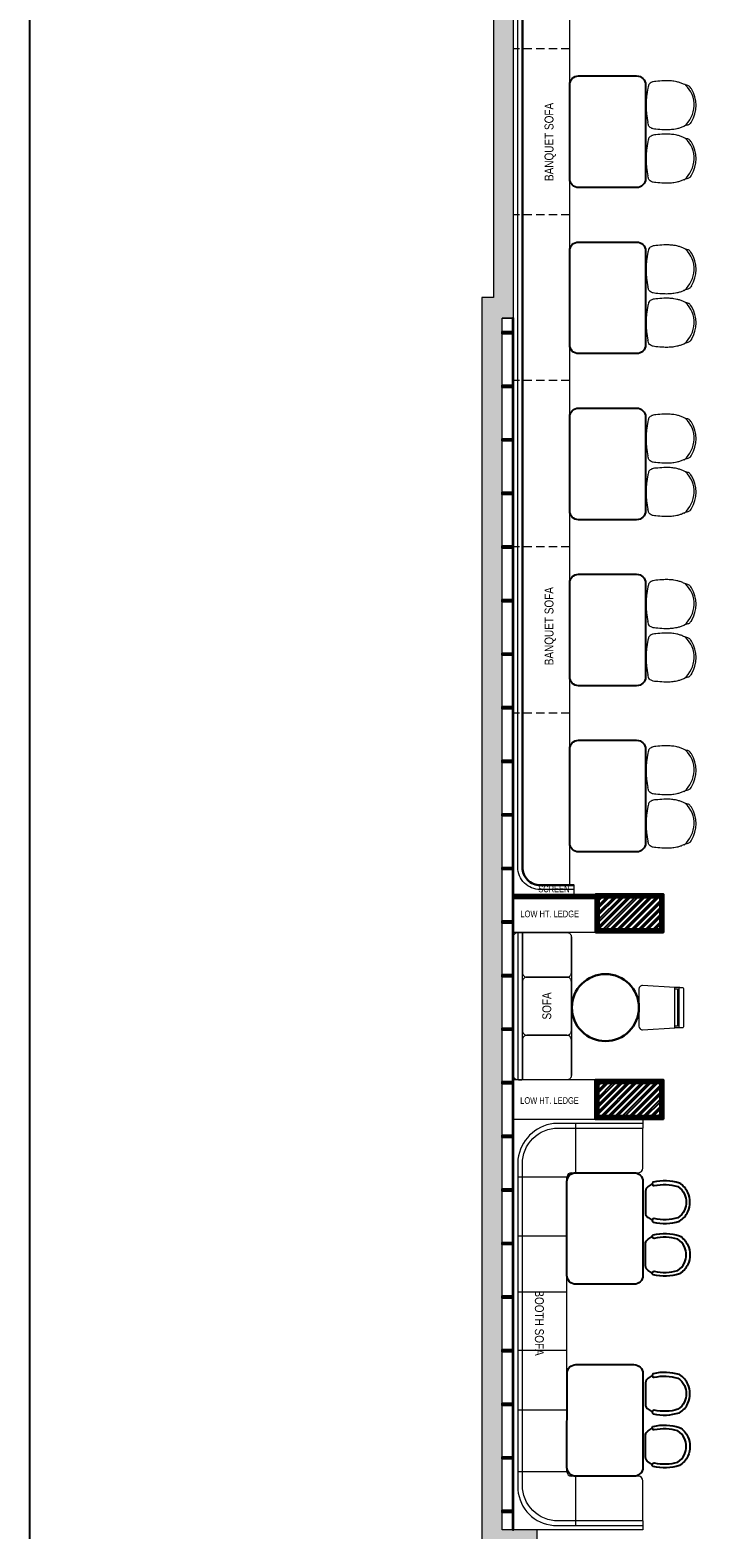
# Model space of a CAD drawing. Extents: x 3940905 to 4145695, y 925352 to 1109797.
# Tile 5 of 256: x 3999191 to 4006989, y 1024945 to 1041743. Entities that reach past the tile are written whole.
import ezdxf

# ---------------------------------------------------------------- set-up
doc = ezdxf.new("R2010")
doc.units = 0
doc.header["$LTSCALE"] = 750
doc.header["$MEASUREMENT"] = 0
doc.linetypes.add('DASHED2', pattern=[0.375, 0.25, -0.125])
for name, color, linetype, lineweight in [('A_ FURN', 15, 'CONTINUOUS', 15), ('CIVIL WALLS', 7, 'CONTINUOUS', 30), ('FURN', 15, 'CONTINUOUS', 5), ('HATCH', 7, 'CONTINUOUS', 0), ('wall', 7, 'CONTINUOUS', 25)]:
    doc.layers.add(name, color=color, linetype=linetype, lineweight=lineweight)
for name, color, linetype in [('AR-FURNITURE', 34, 'CONTINUOUS'), ('PARTITION', 16, 'CONTINUOUS'), ('S-Hatch_8', 7, 'CONTINUOUS'), ('TEXT', 7, 'CONTINUOUS')]:
    doc.layers.add(name, color=color, linetype=linetype)
doc.styles.add('ARA-30', font='arial.ttf', dxfattribs={"width": 0.8, "height": 150})
pattern_1 = [(45, (28934.255, 4769.379), (-13.25825215, 13.25825215), [])]
pattern_2 = [(50, (28934.255, 4769.379), (21.51780548, -1.88256405), [2.25, -24.75]), (355, (28934.255, 4769.379), (-4.16254001, 22.56576401), [1.8, -19.8]), (100.45144446, (28936.048, 4769.222), (17.3552654, 20.68319973), [1.91220576, -21.03426336]), (46.1842, (28934.255, 4775.38), (32.01723992, -4.96557842), [3.375, -37.125]), (96.6356355, (28936.923, 4774.965), (28.03985837, 29.22355802), [2.86831026, -31.5514128]), (351.184164, (28934.255, 4775.38), (28.03985835, 29.223558), [2.7, -29.70000003]), (21, (28937.255, 4773.879), (17.90721156, -12.07856672), [2.25, -24.75]), (326, (28937.255, 4773.879), (7.29945996, 21.75450135), [1.8, -19.8]), (71.45144474, (28938.747, 4772.872), (25.2066713, 9.67593458), [1.9122057, -21.03426336]), (37.5, (28934.255, 4769.379), (0.36479566, 9.986815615), [0, -19.56, 0, -20.1, 0, -19.875]), (7.5, (28934.255, 4769.379), (7.892086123, 11.832351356), [0, -11.46, 0, -19.11, 0, -7.575]), (327.5, (28927.565, 4769.379), (16.014673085, -0.676646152), [0, -7.5, 0, -23.4, 0, -31.05]), (317.5, (28924.565, 4769.379), (17.49558508, 3.00314947), [0, -9.75, 0, -15.54, 0, -22.05])]

# ---------------------------------------------------------------- blocks, each defined once
blk = doc.blocks.new('gbdhsr')
at = {"layer": 'A_ FURN', "lineweight": 25}
blk.add_line((7562641, -860385), (7562884, -860385), dxfattribs=at)
blk.add_lwpolyline([(7562967, -860309, 0.417442), (7562987, -860297, 0.132147), (7562976, -860004, 0.146235), (7562870, -859909, 0.210467), (7562655, -859909, 0.146235), (7562549, -860004, 0.132147), (7562538, -860297, 0.430318), (7562558, -860309), (7562566, -860307, 0.405791), (7562578, -860287, -0.129483), (7562588, -860022, -0.13964), (7562672, -859947, -0.20833), (7562853, -859947, -0.13964), (7562937, -860022, -0.129483), (7562947, -860287, 0.405606), (7562959, -860307)], format="xyb", close=True, dxfattribs=at)
at = {"layer": 'A_ FURN', "elevation": 0}
blk.add_lwpolyline([(7562641, -860385, -0.242064), (7562588, -860354, -0.020734), (7562559, -860309), (7562566, -860307, 0.405791), (7562578, -860287, -0.129483), (7562588, -860022, -0.13964), (7562672, -859947, -0.20833), (7562853, -859947, -0.13964), (7562937, -860022, -0.129483), (7562947, -860287, 0.405164), (7562959, -860307), (7562966, -860309, -0.0202), (7562936, -860354, -0.238331), (7562884, -860385)], format="xyb", close=True, dxfattribs=at)
at = {"layer": 'A_ FURN', "lineweight": 25}
for centre, radius, start, end in [((7563119, -859981), 649, 210.3761, 215.1274), ((7562645, -860318), 67.1, 212.2664, 266.6964), ((7562880, -860318), 67.5, 273.422, 327.0432), ((7562385, -859968), 673, 324.9923, 329.6212)]:
    blk.add_arc(centre, radius, start, end, dxfattribs=at)
blk = doc.blocks.new('xffs')
at = {"layer": 'FURN'}
blk.add_line((3986080, 1026742, 0), (3986080, 1025292, 0), dxfattribs=at)
for points in [[(3986130, 1025191), (3986679, 1025191, 0.414214), (3986729, 1025241), (3986729, 1026791, 0.414214), (3986679, 1026841), (3986130, 1026841, 0.414214), (3986080, 1026791), (3986080, 1025241, 0.414214)], [(3986639, 1026841), (3986669, 1026841, -0.414214), (3986679, 1026831), (3986679, 1025201, -0.414214), (3986669, 1025191), (3986639, 1025191, -0.414214), (3986629, 1025201), (3986629, 1026831, -0.414214)]]:
    blk.add_lwpolyline(points, format="xyb", close=True, dxfattribs=at)
for points in [[(3986629, 1026831), (3986629, 1026390, -0.414214), (3986579, 1026340), (3986130, 1026340, -0.414214), (3986080, 1026390), (3986080, 1026791)], [(3986080, 1025241), (3986080, 1025640, -0.414214), (3986130, 1025690), (3986579, 1025690, -0.414214), (3986629, 1025640), (3986629, 1025201)]]:
    blk.add_lwpolyline(points, format="xyb", dxfattribs=at)
at = {"layer": 'FURN', "elevation": 0}
blk.add_lwpolyline([(3986080, 1025740), (3986080, 1026290, -0.414214), (3986130, 1026340), (3986579, 1026340, -0.414214), (3986629, 1026290), (3986629, 1025740, -0.414214), (3986579, 1025690), (3986130, 1025690, -0.414214)], format="xyb", close=True, dxfattribs=at)
blk = doc.blocks.new('gg')
at = {"layer": 'FURN'}
for p, q in [((3987992, 1031536), (3987994, 1031476)), ((3988446, 1031537), (3988444, 1031476))]:
    blk.add_line(p, q, dxfattribs=at)
at = {"layer": 'FURN', "flags": 128}
for points in [[(3988004, 1031576), (3988435, 1031576, -0.399656), (3988445, 1031567), (3988446, 1031537, -0.428842), (3988436, 1031527), (3988002, 1031526, -0.429556), (3987992, 1031537), (3987994, 1031567, -0.399115)], [(3988467, 1031118), (3988444, 1031477), (3987994, 1031477), (3987971, 1031118, 0.428923), (3988011, 1031076), (3988427, 1031076, 0.428923)]]:
    blk.add_lwpolyline(points, format="xyb", close=True, dxfattribs=at)
blk.add_lwpolyline([(3988010, 1031477), (3988010, 1031508), (3988428, 1031508), (3988428, 1031477)], dxfattribs=at)

msp = doc.modelspace()

# ---------------------------------------------------------------- hatches: boundary and pattern name
at = {"layer": 'CIVIL WALLS', "true_color": 0x136734}
h = msp.add_hatch(dxfattribs=at)
h.set_pattern_fill('AR-CONC', color=116, scale=3)
h.set_pattern_definition(pattern_2)
h.paths.add_polyline_path([(4005565.2, 1031674.1), (4006250.2, 1031674.1), (4006250.2, 1032029.1), (4005565.2, 1032029.1)], flags=16)
h.paths.add_polyline_path([(4005552.7, 1031661.6), (4006262.7, 1031661.6), (4006262.7, 1032041.6), (4005552.7, 1032041.6)])
h = msp.add_hatch(dxfattribs=at)
h.set_pattern_fill('AR-CONC', color=116, scale=3)
h.set_pattern_definition(pattern_2)
h.paths.add_polyline_path([(4005560.2, 1029949.1), (4006250.2, 1029949.1), (4006250.2, 1029584.1), (4005560.2, 1029584.1)], flags=16)
h.paths.add_polyline_path([(4005547.7, 1029961.6), (4006262.7, 1029961.6), (4006262.7, 1029571.6), (4005547.7, 1029571.6)])
at = {"layer": 'FURN'}
h = msp.add_hatch(dxfattribs=at)
h.set_pattern_fill('ANSI31', color=256)
h.set_pattern_definition([(45, (28934.25507, 4769.37868), (-0.0883883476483, 0.0883883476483), [])])
h.paths.add_polyline_path([(4004607.7, 1032066.6), (4005527.7, 1032066.6), (4005527.7, 1032016.6), (4004607.7, 1032016.6)])
at = {"layer": 'HATCH'}
h = msp.add_hatch(color=8, dxfattribs=at)
h.dxf.hatch_style = 1
h.paths.add_polyline_path([(4016977.7, 1052791.6), (4004382.7, 1052791.6), (4004382.7, 1038746.6), (4004252.7, 1038746.6), (4004252.7, 1024783.6), (4004415.7, 1024783.6), (4004415.7, 1018259.6), (4004872.7, 1018259.6), (4004872.7, 1022833.6), (4004872.7, 1024946.6), (4004482.7, 1024946.6), (4004482.7, 1038516.6), (4004607.7, 1038516.6), (4004607.7, 1052561.6), (4016977.7, 1052561.6)])
at = {"layer": 'S-Hatch_8'}
h = msp.add_hatch(dxfattribs=at)
h.set_pattern_fill('ANSI31', color=6, scale=150)
h.set_pattern_definition(pattern_1)
h.paths.add_polyline_path([(4005552.7, 1031661.6), (4006262.7, 1031661.6), (4006262.7, 1032041.6), (4005552.7, 1032041.6)], flags=16)
h.paths.add_polyline_path([(4005527.7, 1031636.6), (4006287.7, 1031636.6), (4006287.7, 1032066.6), (4005527.7, 1032066.6)])
at = {"layer": 'S-Hatch_8', "true_color": 0x636466}
h = msp.add_hatch(dxfattribs=at)
h.set_pattern_fill('ANSI32', color=251, scale=150)
h.set_pattern_definition([(45, (28934.255, 4769.38), (-39.77475644, 39.77475644), []), (45, (28960.77, 4769.38), (-39.77475644, 39.77475644), [])])
h.paths.add_polyline_path([(4005565.2, 1031674.1), (4006250.2, 1031674.1), (4006250.2, 1032029.1), (4005565.2, 1032029.1)])
h.paths.add_polyline_path([(4005560.2, 1029949.1), (4006250.2, 1029949.1), (4006250.2, 1029584.1), (4005560.2, 1029584.1)])
at = {"layer": 'S-Hatch_8'}
h = msp.add_hatch(dxfattribs=at)
h.set_pattern_fill('ANSI31', color=6, scale=150)
h.set_pattern_definition(pattern_1)
h.paths.add_polyline_path([(4005547.7, 1029961.6), (4006262.7, 1029961.6), (4006262.7, 1029571.6), (4005547.7, 1029571.6)], flags=16)
h.paths.add_polyline_path([(4005522.7, 1029986.6), (4006287.7, 1029986.6), (4006287.7, 1029546.6), (4005522.7, 1029546.6)])

# ---------------------------------------------------------------- linework, layer by layer
at = {"layer": 'AR-FURNITURE'}
msp.add_lwpolyline([(3999191.1, 1054804.7), (4021777.6, 1054804.7), (4021777.6, 1015833), (3999191.1, 1015833)], close=True, dxfattribs=at)
at = {"layer": 'CIVIL WALLS', "color": 6}
for points in [[(4005527.7, 1031636.6), (4006287.7, 1031636.6), (4006287.7, 1032066.6), (4005527.7, 1032066.6)], [(4005522.7, 1029986.6), (4006287.7, 1029986.6), (4006287.7, 1029546.6), (4005522.7, 1029546.6)]]:
    msp.add_lwpolyline(points, close=True, dxfattribs=at)
at = {"layer": 'CIVIL WALLS', "color": 116, "true_color": 0x136734}
for points in [[(4005552.7, 1031661.6), (4006262.7, 1031661.6), (4006262.7, 1032041.6), (4005552.7, 1032041.6)], [(4005547.7, 1029961.6), (4006262.7, 1029961.6), (4006262.7, 1029571.6), (4005547.7, 1029571.6)]]:
    msp.add_lwpolyline(points, close=True, dxfattribs=at)
at = {"layer": 'CIVIL WALLS'}
for points in [[(4005565.2, 1031674.1), (4006250.2, 1031674.1), (4006250.2, 1032029.1), (4005565.2, 1032029.1)], [(4005560.2, 1029949.1), (4006250.2, 1029949.1), (4006250.2, 1029584.1), (4005560.2, 1029584.1)]]:
    msp.add_lwpolyline(points, close=True, dxfattribs=at)
at = {"layer": 'FURN'}
for p, q in [((4005237.4, 1043465.3, 0.1), (4005237.4, 1032166.6, 0)), ((4004607.7, 1032020, 0.1), (4004607.7, 1032678.2, 0.1)), ((4005287.4, 1032066.6), (4005287.4, 1032166.6))]:
    msp.add_line(p, q, dxfattribs=at)
at = {"layer": 'FURN', "linetype": 'DASHED2', "ltscale": 0.5}
for p, q in [((4005237.4, 1041533.5), (4004607.4, 1041533.5)), ((4005237.4, 1039673.5), (4004607.4, 1039673.5)), ((4005237.4, 1037816, 0.1), (4004607.4, 1037816)), ((4005237.4, 1035953.5), (4004607.4, 1035953.5)), ((4005237.4, 1034093.5), (4004607.4, 1034093.5))]:
    msp.add_line(p, q, dxfattribs=at)
at = {"layer": 'FURN', "ltscale": 50}
for p, q in [((4005307.7, 1028946.6), (4005307.7, 1029496.6)), ((4006057.7, 1029496.6), (4006057.7, 1029446.6)), ((4006057.7, 1028996.6), (4006057.7, 1029446.6)), ((4005207.7, 1028896.6), (4004657.7, 1028896.6)), ((4005207.7, 1025596.6), (4005207.7, 1028896.6)), ((4005257.7, 1028946.6), (4006007.7, 1028946.6)), ((4005207.7, 1028234.6), (4004657.7, 1028234.6)), ((4005207.7, 1027606.6), (4004657.7, 1027606.6)), ((4005207.7, 1026954.9), (4004657.7, 1026954.9)), ((4005207.7, 1026287), (4004657.7, 1026287)), ((4005207.7, 1025596.6), (4004657.7, 1025596.6)), ((4006007.7, 1025546.6), (4005257.7, 1025546.6)), ((4005307.7, 1024996.6), (4005307.7, 1025546.6)), ((4006057.7, 1025046.6), (4006057.7, 1025496.6)), ((4006057.7, 1025046.6), (4006057.7, 1024996.6))]:
    msp.add_line(p, q, dxfattribs=at)
at = {"layer": 'FURN'}
msp.add_lwpolyline([(4005287.4, 1032116.6), (4004907.4, 1032116.6, -0.4142136), (4004657.4, 1032366.6), (4004657.4, 1043265.3, -0.4142136), (4004907.4, 1043515.3), (4005287.4, 1043515.3)], format="xyb", dxfattribs=at)
at = {"layer": 'FURN', "lineweight": 30}
msp.add_lwpolyline([(4005287.4, 1032166.6), (4004907.4, 1032166.6, -0.4142136), (4004707.4, 1032366.6), (4004707.4, 1043265.3, -0.4142136), (4004907.4, 1043465.3), (4005287.4, 1043465.3)], format="xyb", dxfattribs=at)
at = {"layer": 'FURN', "lineweight": 25}
for points in [[(4005237.8, 1040078.5), (4005237.8, 1041128.5, -0.4142108), (4005337.8, 1041228.5), (4005987.8, 1041228.5, -0.4142163), (4006087.8, 1041128.5), (4006087.7, 1040078.5, -0.4142108), (4005987.7, 1039978.5), (4005337.8, 1039978.5, -0.4142163)], [(4005237.8, 1038218.5), (4005237.8, 1039268.5, -0.4142108), (4005337.8, 1039368.5), (4005987.8, 1039368.5, -0.4142163), (4006087.8, 1039268.5), (4006087.7, 1038218.5, -0.4142108), (4005987.7, 1038118.5), (4005337.8, 1038118.5, -0.4142163)], [(4005237.8, 1036358.5), (4005237.8, 1037408.5, -0.4142108), (4005337.8, 1037508.5), (4005987.7, 1037508.5, -0.4142163), (4006087.7, 1037408.5), (4006087.7, 1036358.5, -0.4142108), (4005987.7, 1036258.5), (4005337.8, 1036258.5, -0.4142163)], [(4005237.7, 1034498.5), (4005237.8, 1035548.5, -0.4142108), (4005337.8, 1035648.5), (4005987.7, 1035648.5, -0.4142163), (4006087.7, 1035548.5), (4006087.7, 1034498.5, -0.4142108), (4005987.7, 1034398.5), (4005337.7, 1034398.5, -0.4142163)], [(4005237.7, 1032638.5), (4005237.7, 1033688.5, -0.4142108), (4005337.7, 1033788.5), (4005987.7, 1033788.5, -0.4142163), (4006087.7, 1033688.5), (4006087.7, 1032638.5, -0.4142108), (4005987.7, 1032538.5), (4005337.7, 1032538.5, -0.4142163)], [(4005207.7, 1027796.6), (4005207.7, 1028846.6, -0.4142108), (4005307.7, 1028946.6), (4005957.7, 1028946.6, -0.4142163), (4006057.7, 1028846.6), (4006057.7, 1027796.6, -0.4142108), (4005957.7, 1027696.6), (4005307.7, 1027696.6, -0.4142163)], [(4005207.7, 1025646.6), (4005207.8, 1026696.6, -0.4142108), (4005307.8, 1026796.6), (4005957.7, 1026796.6, -0.4142163), (4006057.7, 1026696.6), (4006057.7, 1025646.6, -0.4142108), (4005957.7, 1025546.6), (4005307.7, 1025546.6, -0.4142163)]]:
    msp.add_lwpolyline(points, format="xyb", close=True, dxfattribs=at)
at = {"layer": 'FURN'}
msp.add_lwpolyline([(4004607.7, 1032066.6), (4005527.7, 1032066.6), (4005527.7, 1032016.6), (4004607.7, 1032016.6)], close=True, dxfattribs=at)
at = {"layer": 'FURN', "lineweight": 0, "ltscale": 2}
for points in [[(4005527.7, 1031636.6), (4004607.7, 1031636.6), (4004607.7, 1032016.6), (4005527.7, 1032016.6)], [(4005522.7, 1029986.6), (4004607.7, 1029986.6), (4004607.7, 1029546.6), (4005522.7, 1029546.6)]]:
    msp.add_lwpolyline(points, close=True, dxfattribs=at)
at = {"layer": 'FURN', "ltscale": 50}
msp.add_lwpolyline([(4006057.7, 1029496.6), (4005057.7, 1029496.6, 0.3437243), (4004657.7, 1029096.6), (4004657.7, 1025396.6, 0.3739356), (4005057.7, 1024996.6), (4006057.7, 1024996.6), (4006057.7, 1024946.6), (4004674.3, 1024946.6, 0.0681798), (4004660.7, 1024946.6), (4004607.7, 1024946.6), (4004607.7, 1029546.6), (4006057.7, 1029546.6)], format="xyb", close=True, dxfattribs=at)
msp.add_lwpolyline([(4006057.7, 1025046.6), (4005107.7, 1025046.6, -0.4142141), (4004707.7, 1025446.6), (4004707.7, 1029046.6, -0.4142136), (4005107.7, 1029446.6), (4006057.7, 1029446.6)], format="xyb", dxfattribs=at)
at = {"layer": 'FURN', "lineweight": 30}
msp.add_circle((4005638.1, 1030794.9), 375, dxfattribs=at)
at = {"layer": 'FURN', "ltscale": 2}
for centre, radius, start, end in [((4006321.8, 1040902.2), 310.1, 309.8995, 46.37709), ((4007181.9, 1040899.5), 1086.6, 169.74552, 190.2765), ((4006306.2, 1040899.2), 347.8, 328.11996, 31.90068), ((4007181.9, 1040301.8), 1086.6, 169.74552, 190.2765), ((4006321.8, 1040304.5), 310.1, 309.8995, 46.37709), ((4006306.2, 1040301.5), 347.8, 328.11996, 31.90068), ((4006321.8, 1039064.3), 310.1, 309.8995, 46.37709), ((4007181.9, 1039061.6), 1086.6, 169.74552, 190.2765), ((4006306.2, 1039061.3), 347.8, 328.11996, 31.90068), ((4007181.9, 1038463.9), 1086.6, 169.74552, 190.2765), ((4006321.8, 1038466.6), 310.1, 309.8995, 46.37709), ((4006306.2, 1038463.6), 347.8, 328.11996, 31.90068), ((4007181.9, 1037166.1), 1086.6, 169.74552, 190.2765), ((4006321.8, 1037168.8), 310.1, 309.8995, 46.37709), ((4006306.2, 1037165.8), 347.8, 328.11996, 31.90068), ((4007181.9, 1036568.4), 1086.6, 169.74552, 190.2765), ((4006321.8, 1036571.1), 310.1, 309.8995, 46.37709), ((4006306.2, 1036568.1), 347.8, 328.11996, 31.90068), ((4007181.9, 1035312.8), 1086.6, 169.74552, 190.2765), ((4006321.8, 1035315.5), 310.1, 309.8995, 46.37709), ((4006306.2, 1035312.5), 347.8, 328.11996, 31.90068), ((4006321.8, 1034717.8), 310.1, 309.8995, 46.37709), ((4007181.9, 1034715.1), 1086.6, 169.74552, 190.2765), ((4006306.2, 1034714.8), 347.8, 328.11996, 31.90068), ((4007181.9, 1033452), 1086.6, 169.74552, 190.2765), ((4006321.8, 1033454.7), 310.1, 309.8995, 46.37709), ((4006306.2, 1033451.7), 347.8, 328.11996, 31.90068), ((4006321.8, 1032857), 310.1, 309.8995, 46.37709), ((4007181.9, 1032854.3), 1086.6, 169.74552, 190.2765), ((4006306.2, 1032854), 347.8, 328.11996, 31.90068)]:
    msp.add_arc(centre, radius, start, end, dxfattribs=at)
at = {"layer": 'FURN', "ltscale": 50}
for centre, start, end in [((4005257.7, 1028896.6), 90, 180), ((4006007.7, 1028996.6), 270, 0), ((4005257.7, 1025596.6), 180, 270), ((4006007.7, 1025496.6), 0, 90)]:
    msp.add_arc(centre, 50, start, end, dxfattribs=at)
at = {"layer": 'FURN', "ltscale": 2}
for points in [[(4006601.4, 1041083), (4006588.9, 1041101.4), (4006576, 1041113.8), (4006563.1, 1041120.2), (4006540, 1041125.8), (4006513.8, 1041136.6), (4006475.9, 1041152.1), (4006439.9, 1041162.1), (4006405, 1041168.5), (4006351.9, 1041173.8), (4006292.1, 1041173.8), (4006204.4, 1041167), (4006172.1, 1041162.6), (4006158.1, 1041157.8), (4006140.1, 1041147.4), (4006124, 1041131.7), (4006120, 1041118), (4006112.6, 1041092.6)], [(4006601.5, 1040715.6), (4006589, 1040697.2), (4006576, 1040684.8), (4006563.2, 1040678.4), (4006540.1, 1040672.8), (4006513.9, 1040662), (4006476, 1040646.5), (4006439.9, 1040636.5), (4006405.1, 1040630.1), (4006352, 1040624.8), (4006292.1, 1040624.8), (4006204.5, 1040631.6), (4006172.2, 1040636), (4006158.1, 1040640.8), (4006140.2, 1040651.2), (4006124.1, 1040666.9), (4006120, 1040680.6), (4006112.7, 1040705.7)], [(4006601.4, 1040485.3), (4006588.9, 1040503.7), (4006576, 1040516.1), (4006563.1, 1040522.5), (4006540, 1040528.1), (4006513.8, 1040538.9), (4006475.9, 1040554.4), (4006439.9, 1040564.4), (4006405, 1040570.8), (4006351.9, 1040576.1), (4006292.1, 1040576.1), (4006204.4, 1040569.3), (4006172.1, 1040564.9), (4006158.1, 1040560.1), (4006140.1, 1040549.7), (4006124, 1040534.1), (4006120, 1040520.3), (4006112.6, 1040494.9)], [(4006601.5, 1040117.9), (4006589, 1040099.5), (4006576, 1040087.1), (4006563.2, 1040080.7), (4006540.1, 1040075.1), (4006513.9, 1040064.3), (4006476, 1040048.8), (4006439.9, 1040038.8), (4006405.1, 1040032.4), (4006352, 1040027.1), (4006292.1, 1040027.1), (4006204.5, 1040033.9), (4006172.2, 1040038.3), (4006158.1, 1040043.1), (4006140.2, 1040053.5), (4006124.1, 1040069.2), (4006120, 1040082.9), (4006112.7, 1040108)], [(4006601.4, 1039245.1), (4006588.9, 1039263.5), (4006576, 1039275.8), (4006563.1, 1039282.3), (4006540, 1039287.8), (4006513.8, 1039298.6), (4006475.9, 1039314.1), (4006439.9, 1039324.2), (4006405, 1039330.6), (4006351.9, 1039335.8), (4006292.1, 1039335.8), (4006204.4, 1039329), (4006172.1, 1039324.7), (4006158.1, 1039319.9), (4006140.1, 1039309.4), (4006124, 1039293.8), (4006120, 1039280), (4006112.6, 1039254.7)], [(4006601.5, 1038877.6), (4006589, 1038859.2), (4006576, 1038846.9), (4006563.2, 1038840.5), (4006540.1, 1038834.9), (4006513.9, 1038824.1), (4006476, 1038808.6), (4006439.9, 1038798.5), (4006405.1, 1038792.1), (4006352, 1038786.9), (4006292.1, 1038786.9), (4006204.5, 1038793.7), (4006172.2, 1038798), (4006158.1, 1038802.8), (4006140.2, 1038813.3), (4006124.1, 1038828.9), (4006120, 1038842.7), (4006112.7, 1038867.7)], [(4006601.4, 1038647.4), (4006588.9, 1038665.8), (4006576, 1038678.1), (4006563.1, 1038684.6), (4006540, 1038690.2), (4006513.8, 1038700.9), (4006475.9, 1038716.4), (4006439.9, 1038726.5), (4006405, 1038732.9), (4006351.9, 1038738.1), (4006292.1, 1038738.1), (4006204.4, 1038731.3), (4006172.1, 1038727), (4006158.1, 1038722.2), (4006140.1, 1038711.7), (4006124, 1038696.1), (4006120, 1038682.3), (4006112.6, 1038657)], [(4006601.5, 1038279.9), (4006589, 1038261.6), (4006576, 1038249.2), (4006563.2, 1038242.8), (4006540.1, 1038237.2), (4006513.9, 1038226.4), (4006476, 1038210.9), (4006439.9, 1038200.8), (4006405.1, 1038194.4), (4006352, 1038189.2), (4006292.1, 1038189.2), (4006204.5, 1038196), (4006172.2, 1038200.3), (4006158.1, 1038205.1), (4006140.2, 1038215.6), (4006124.1, 1038231.2), (4006120, 1038245), (4006112.7, 1038270)], [(4006601.4, 1037349.5), (4006588.9, 1037367.9), (4006576, 1037380.3), (4006563.1, 1037386.7), (4006540, 1037392.3), (4006513.8, 1037403.1), (4006475.9, 1037418.6), (4006439.9, 1037428.7), (4006405, 1037435.1), (4006351.9, 1037440.3), (4006292.1, 1037440.3), (4006204.4, 1037433.5), (4006172.1, 1037429.2), (4006158.1, 1037424.4), (4006140.1, 1037413.9), (4006124, 1037398.3), (4006120, 1037384.5), (4006112.6, 1037359.1)], [(4006601.5, 1036982.1), (4006589, 1036963.7), (4006576, 1036951.4), (4006563.2, 1036944.9), (4006540.1, 1036939.3), (4006513.9, 1036928.6), (4006476, 1036913.1), (4006439.9, 1036903), (4006405.1, 1036896.6), (4006352, 1036891.4), (4006292.1, 1036891.4), (4006204.5, 1036898.2), (4006172.2, 1036902.5), (4006158.1, 1036907.3), (4006140.2, 1036917.8), (4006124.1, 1036933.4), (4006120, 1036947.2), (4006112.7, 1036972.2)], [(4006601.4, 1036751.9), (4006588.9, 1036770.2), (4006576, 1036782.6), (4006563.1, 1036789), (4006540, 1036794.6), (4006513.8, 1036805.4), (4006475.9, 1036820.9), (4006439.9, 1036831), (4006405, 1036837.4), (4006351.9, 1036842.6), (4006292.1, 1036842.6), (4006204.4, 1036835.8), (4006172.1, 1036831.5), (4006158.1, 1036826.7), (4006140.1, 1036816.2), (4006124, 1036800.6), (4006120, 1036786.8), (4006112.6, 1036761.4)], [(4006601.5, 1036384.4), (4006589, 1036366), (4006576, 1036353.7), (4006563.2, 1036347.2), (4006540.1, 1036341.6), (4006513.9, 1036330.9), (4006476, 1036315.4), (4006439.9, 1036305.3), (4006405.1, 1036298.9), (4006352, 1036293.7), (4006292.1, 1036293.7), (4006204.5, 1036300.5), (4006172.2, 1036304.8), (4006158.1, 1036309.6), (4006140.2, 1036320.1), (4006124.1, 1036335.7), (4006120, 1036349.5), (4006112.7, 1036374.5)], [(4006601.4, 1035496.3), (4006588.9, 1035514.7), (4006576, 1035527), (4006563.1, 1035533.5), (4006540, 1035539), (4006513.8, 1035549.8), (4006475.9, 1035565.3), (4006439.9, 1035575.4), (4006405, 1035581.8), (4006351.9, 1035587), (4006292.1, 1035587), (4006204.4, 1035580.2), (4006172.1, 1035575.9), (4006158.1, 1035571.1), (4006140.1, 1035560.6), (4006124, 1035545), (4006120, 1035531.2), (4006112.6, 1035505.9)], [(4006601.5, 1035128.8), (4006589, 1035110.4), (4006576, 1035098.1), (4006563.2, 1035091.7), (4006540.1, 1035086.1), (4006513.9, 1035075.3), (4006476, 1035059.8), (4006439.9, 1035049.7), (4006405.1, 1035043.3), (4006352, 1035038.1), (4006292.1, 1035038.1), (4006204.5, 1035044.9), (4006172.2, 1035049.2), (4006158.1, 1035054), (4006140.2, 1035064.5), (4006124.1, 1035080.1), (4006120, 1035093.9), (4006112.7, 1035118.9)], [(4006601.4, 1034898.6), (4006588.9, 1034917), (4006576, 1034929.3), (4006563.1, 1034935.8), (4006540, 1034941.3), (4006513.8, 1034952.1), (4006475.9, 1034967.6), (4006439.9, 1034977.7), (4006405, 1034984.1), (4006351.9, 1034989.3), (4006292.1, 1034989.3), (4006204.4, 1034982.5), (4006172.1, 1034978.2), (4006158.1, 1034973.4), (4006140.1, 1034962.9), (4006124, 1034947.3), (4006120, 1034933.5), (4006112.6, 1034908.2)], [(4006601.5, 1034531.1), (4006589, 1034512.8), (4006576, 1034500.4), (4006563.2, 1034494), (4006540.1, 1034488.4), (4006513.9, 1034477.6), (4006476, 1034462.1), (4006439.9, 1034452), (4006405.1, 1034445.6), (4006352, 1034440.4), (4006292.1, 1034440.4), (4006204.5, 1034447.2), (4006172.2, 1034451.5), (4006158.1, 1034456.3), (4006140.2, 1034466.8), (4006124.1, 1034482.4), (4006120, 1034496.2), (4006112.7, 1034521.2)], [(4006601.4, 1033635.5), (4006588.9, 1033653.9), (4006576, 1033666.2), (4006563.1, 1033672.7), (4006540, 1033678.3), (4006513.8, 1033689.1), (4006475.9, 1033704.6), (4006439.9, 1033714.6), (4006405, 1033721), (4006351.9, 1033726.2), (4006292.1, 1033726.2), (4006204.4, 1033719.4), (4006172.1, 1033715.1), (4006158.1, 1033710.3), (4006140.1, 1033699.9), (4006124, 1033684.2), (4006120, 1033670.5), (4006112.6, 1033645.1)], [(4006601.5, 1033268.1), (4006589, 1033249.7), (4006576, 1033237.3), (4006563.2, 1033230.9), (4006540.1, 1033225.3), (4006513.9, 1033214.5), (4006476, 1033199), (4006439.9, 1033189), (4006405.1, 1033182.6), (4006352, 1033177.3), (4006292.1, 1033177.3), (4006204.5, 1033184.1), (4006172.2, 1033188.5), (4006158.1, 1033193.2), (4006140.2, 1033203.7), (4006124.1, 1033219.3), (4006120, 1033233.1), (4006112.7, 1033258.2)], [(4006601.4, 1033037.8), (4006588.9, 1033056.2), (4006576, 1033068.6), (4006563.1, 1033075), (4006540, 1033080.6), (4006513.8, 1033091.4), (4006475.9, 1033106.9), (4006439.9, 1033116.9), (4006405, 1033123.3), (4006351.9, 1033128.6), (4006292.1, 1033128.6), (4006204.4, 1033121.7), (4006172.1, 1033117.4), (4006158.1, 1033112.6), (4006140.1, 1033102.2), (4006124, 1033086.5), (4006120, 1033072.8), (4006112.6, 1033047.4)], [(4006601.5, 1032670.4), (4006589, 1032652), (4006576, 1032639.6), (4006563.2, 1032633.2), (4006540.1, 1032627.6), (4006513.9, 1032616.8), (4006476, 1032601.3), (4006439.9, 1032591.3), (4006405.1, 1032584.9), (4006352, 1032579.6), (4006292.1, 1032579.6), (4006204.5, 1032586.4), (4006172.2, 1032590.8), (4006158.1, 1032595.5), (4006140.2, 1032606), (4006124.1, 1032621.6), (4006120, 1032635.4), (4006112.7, 1032660.5)]]:
    msp.add_spline(points, degree=3, dxfattribs=at)
at = {"layer": 'PARTITION', "color": 8, "ltscale": 2}
for p, q in [((4004482.7, 1038365.8), (4004595.7, 1038340.8)), ((4004482.7, 1038340.8), (4004595.7, 1038365.8)), ((4004482.7, 1037765.8), (4004595.7, 1037740.8)), ((4004482.7, 1037740.8), (4004595.7, 1037765.8)), ((4004482.7, 1037165.8), (4004595.7, 1037140.8)), ((4004482.7, 1037140.8), (4004595.7, 1037165.8)), ((4004482.7, 1036565.8), (4004595.7, 1036540.8)), ((4004482.7, 1036540.8), (4004595.7, 1036565.8)), ((4004482.7, 1035965.8), (4004595.7, 1035940.8)), ((4004482.7, 1035940.8), (4004595.7, 1035965.8)), ((4004482.7, 1035365.8), (4004595.7, 1035340.8)), ((4004482.7, 1035340.8), (4004595.7, 1035365.8)), ((4004482.7, 1034765.8), (4004595.7, 1034740.8)), ((4004482.7, 1034740.8), (4004595.7, 1034765.8)), ((4004482.7, 1034165.8), (4004595.7, 1034140.8)), ((4004482.7, 1034140.8), (4004595.7, 1034165.8)), ((4004482.7, 1033565.8), (4004595.7, 1033540.8)), ((4004482.7, 1033540.8), (4004595.7, 1033565.8)), ((4004482.7, 1032965.8), (4004595.7, 1032940.8)), ((4004482.7, 1032940.8), (4004595.7, 1032965.8)), ((4004482.7, 1032365.8), (4004595.7, 1032340.8)), ((4004482.7, 1032340.8), (4004595.7, 1032365.8)), ((4004482.7, 1031765.8), (4004595.7, 1031740.8)), ((4004482.7, 1031740.8), (4004595.7, 1031765.8)), ((4004482.7, 1031165.8), (4004595.7, 1031140.8)), ((4004482.7, 1031140.8), (4004595.7, 1031165.8)), ((4004482.7, 1030565.8), (4004595.7, 1030540.8)), ((4004482.7, 1030540.8), (4004595.7, 1030565.8)), ((4004482.7, 1029965.8), (4004595.7, 1029940.8)), ((4004482.7, 1029940.8), (4004595.7, 1029965.8)), ((4004482.7, 1029365.8), (4004595.7, 1029340.8)), ((4004482.7, 1029340.8), (4004595.7, 1029365.8)), ((4004482.7, 1028765.8), (4004595.7, 1028740.8)), ((4004482.7, 1028740.8), (4004595.7, 1028765.8)), ((4004482.7, 1028165.8), (4004595.7, 1028140.8)), ((4004482.7, 1028140.8), (4004595.7, 1028165.8)), ((4004482.7, 1027565.8), (4004595.7, 1027540.8)), ((4004482.7, 1027540.8), (4004595.7, 1027565.8)), ((4004482.7, 1026965.8), (4004595.7, 1026940.8)), ((4004482.7, 1026940.8), (4004595.7, 1026965.8)), ((4004482.7, 1026365.8), (4004595.7, 1026340.8)), ((4004482.7, 1026340.8), (4004595.7, 1026365.8)), ((4004482.7, 1025765.8), (4004595.7, 1025740.8)), ((4004482.7, 1025740.8), (4004595.7, 1025765.8)), ((4004482.7, 1025165.8), (4004595.7, 1025140.8)), ((4004482.7, 1025140.8), (4004595.7, 1025165.8))]:
    msp.add_line(p, q, dxfattribs=at)
at = {"layer": 'PARTITION', "ltscale": 2}
msp.add_lwpolyline([(4004595.7, 1024946.6), (4004607.7, 1024946.6), (4004607.7, 1038516.6), (4004595.7, 1038516.6)], close=True, dxfattribs=at)
for points in [[(4004482.7, 1038365.8), (4004595.7, 1038365.8), (4004595.7, 1038340.8), (4004482.7, 1038340.8), (4004482.7, 1038365.8)], [(4004482.7, 1037765.8), (4004595.7, 1037765.8), (4004595.7, 1037740.8), (4004482.7, 1037740.8), (4004482.7, 1037765.8)], [(4004482.7, 1037165.8), (4004595.7, 1037165.8), (4004595.7, 1037140.8), (4004482.7, 1037140.8), (4004482.7, 1037165.8)], [(4004482.7, 1036565.8), (4004595.7, 1036565.8), (4004595.7, 1036540.8), (4004482.7, 1036540.8), (4004482.7, 1036565.8)], [(4004482.7, 1035965.8), (4004595.7, 1035965.8), (4004595.7, 1035940.8), (4004482.7, 1035940.8), (4004482.7, 1035965.8)], [(4004482.7, 1035365.8), (4004595.7, 1035365.8), (4004595.7, 1035340.8), (4004482.7, 1035340.8), (4004482.7, 1035365.8)], [(4004482.7, 1034765.8), (4004595.7, 1034765.8), (4004595.7, 1034740.8), (4004482.7, 1034740.8), (4004482.7, 1034765.8)], [(4004482.7, 1034165.8), (4004595.7, 1034165.8), (4004595.7, 1034140.8), (4004482.7, 1034140.8), (4004482.7, 1034165.8)], [(4004482.7, 1033565.8), (4004595.7, 1033565.8), (4004595.7, 1033540.8), (4004482.7, 1033540.8), (4004482.7, 1033565.8)], [(4004482.7, 1032965.8), (4004595.7, 1032965.8), (4004595.7, 1032940.8), (4004482.7, 1032940.8), (4004482.7, 1032965.8)], [(4004482.7, 1032365.8), (4004595.7, 1032365.8), (4004595.7, 1032340.8), (4004482.7, 1032340.8), (4004482.7, 1032365.8)], [(4004482.7, 1031765.8), (4004595.7, 1031765.8), (4004595.7, 1031740.8), (4004482.7, 1031740.8), (4004482.7, 1031765.8)], [(4004482.7, 1031165.8), (4004595.7, 1031165.8), (4004595.7, 1031140.8), (4004482.7, 1031140.8), (4004482.7, 1031165.8)], [(4004482.7, 1030565.8), (4004595.7, 1030565.8), (4004595.7, 1030540.8), (4004482.7, 1030540.8), (4004482.7, 1030565.8)], [(4004482.7, 1029965.8), (4004595.7, 1029965.8), (4004595.7, 1029940.8), (4004482.7, 1029940.8), (4004482.7, 1029965.8)], [(4004482.7, 1029365.8), (4004595.7, 1029365.8), (4004595.7, 1029340.8), (4004482.7, 1029340.8), (4004482.7, 1029365.8)], [(4004482.7, 1028765.8), (4004595.7, 1028765.8), (4004595.7, 1028740.8), (4004482.7, 1028740.8), (4004482.7, 1028765.8)], [(4004482.7, 1028165.8), (4004595.7, 1028165.8), (4004595.7, 1028140.8), (4004482.7, 1028140.8), (4004482.7, 1028165.8)], [(4004482.7, 1027565.8), (4004595.7, 1027565.8), (4004595.7, 1027540.8), (4004482.7, 1027540.8), (4004482.7, 1027565.8)], [(4004482.7, 1026965.8), (4004595.7, 1026965.8), (4004595.7, 1026940.8), (4004482.7, 1026940.8), (4004482.7, 1026965.8)], [(4004482.7, 1026365.8), (4004595.7, 1026365.8), (4004595.7, 1026340.8), (4004482.7, 1026340.8), (4004482.7, 1026365.8)], [(4004482.7, 1025765.8), (4004595.7, 1025765.8), (4004595.7, 1025740.8), (4004482.7, 1025740.8), (4004482.7, 1025765.8)], [(4004482.7, 1025165.8), (4004595.7, 1025165.8), (4004595.7, 1025140.8), (4004482.7, 1025140.8), (4004482.7, 1025165.8)]]:
    msp.add_lwpolyline(points, dxfattribs=at)
at = {"layer": 'wall', "lineweight": 0, "ltscale": 2}
msp.add_lwpolyline([(4016977.7, 1052791.6), (4004382.7, 1052791.6), (4004382.7, 1038746.6), (4004252.7, 1038746.6), (4004252.7, 1024783.6), (4004415.7, 1024783.6), (4004415.7, 1018259.6), (4004872.7, 1018259.6), (4004872.7, 1024946.6), (4004482.7, 1024946.6), (4004482.7, 1038516.6), (4004607.7, 1038516.6), (4004607.7, 1052561.6), (4016977.7, 1052561.6)], close=True, dxfattribs=at)
msp.add_lwpolyline([(4004607.7, 1025248.4), (4004607.7, 1038516.6), (4004482.7, 1038516.6)], dxfattribs=at)

# ---------------------------------------------------------------- block references
at = {"layer": 'FURN', "xscale": -1}
msp.add_blockref('xffs', (7991337.2, 4795.4), dxfattribs=at)
at = {"layer": 'FURN', "rotation": 270}
msp.add_blockref('gg', (2974937.2, 5019013.9), dxfattribs=at)
at = {"layer": 'FURN', "lineweight": 5, "rotation": 270}
for p in [(4866471.4, 8591379.2, 0.1), (4866471.5, 8589233.6, 0.1)]:
    msp.add_blockref('gbdhsr', p, dxfattribs=at)
at = {"layer": 'FURN', "lineweight": 5, "xscale": -1, "rotation": 270}
for p in [(4866471.4, -6534736, 0.1), (4866471.5, -6536881.5, 0.1)]:
    msp.add_blockref('gbdhsr', p, dxfattribs=at)

# ---------------------------------------------------------------- texts
at = {"layer": 'TEXT', "char_height": 100, "attachment_point": 1, "style": 'ARA-30'}
for s, insert, width, rotation in [('\\pxqc;BANQUET SOFA ', (4004956.3, 1039403.2), 2172.229, 90), ('\\pxqc;BANQUET SOFA ', (4004956.3, 1033980.5), 2172.229, 90), (' SOFA ', (4004931.2, 1030630.4, 0.1), 2479.152, 90), ('  BOOTH SOFA ', (4004948, 1027690.7), 2479.152, 270)]:
    msp.add_mtext(s, dxfattribs=dict(at, insert=insert, width=width, rotation=rotation))
at = {"layer": 'TEXT', "char_height": 75, "attachment_point": 1, "style": 'ARA-30'}
for s, insert, width in [('SCREEN ', (4004886, 1032162), 726.464), ('LOW HT. LEDGE', (4004686, 1031882), 976.277), ('LOW HT. LEDGE', (4004683.5, 1029792), 976.277)]:
    msp.add_mtext(s, dxfattribs=dict(at, insert=insert, width=width))

doc.saveas('drawing.dxf')
